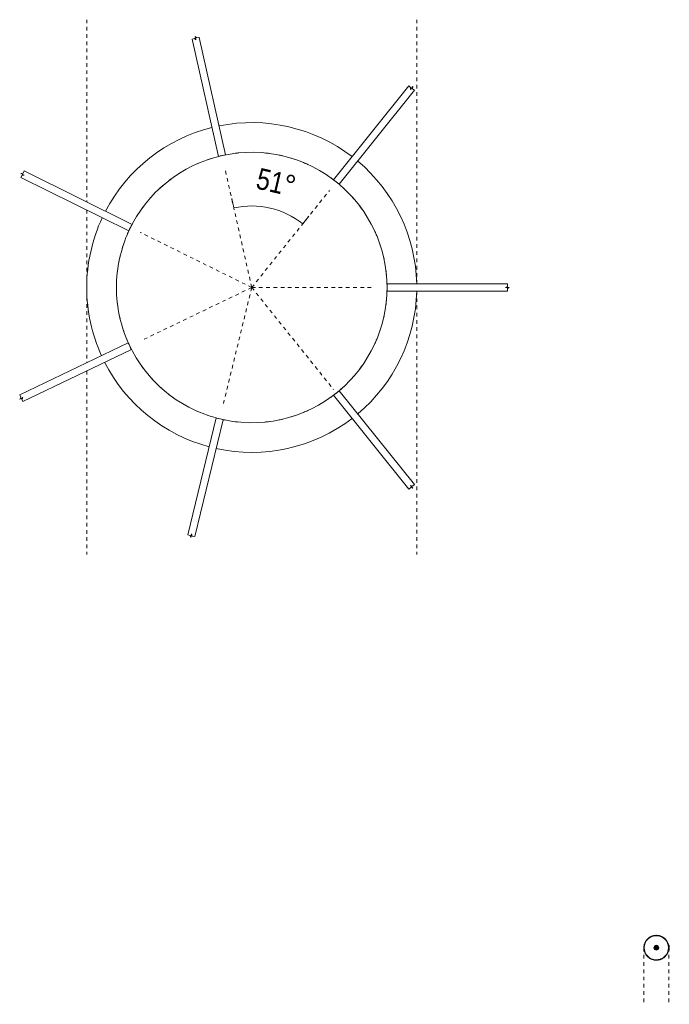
# Model space of a CAD drawing. Header units: millimetres. Extents: x 5395 to 9794, y 397 to 7363.
# Tile 12 of 12: x 9256 to 9794, y 6547 to 7363. Entities that reach past the tile are written whole.
import ezdxf

# ---------------------------------------------------------------- set-up
doc = ezdxf.new("R2010")
doc.units = ezdxf.units.MM
doc.linetypes.add('Dash', pattern=[6, 3, -3])
for name, color, linetype, lineweight in [('Cotas', 7, 'Continuous', 9), ('Cotas-8', 7, 'Continuous', 9), ('Elementos de detalle', 7, 'Continuous', 9), ('Lighthing Fixture Detail Wide Black', 7, 'Continuous', 20), ('Luminarias', 7, 'Continuous', 20)]:
    doc.layers.add(name, color=color, linetype=linetype, lineweight=lineweight)
doc.layers.add('Lighthing Fixture Dim Grey Dash', color=7, linetype='Dash', lineweight=9, true_color=0xd2d2d2)
doc.styles.add('Arial Narrow_3', font='ARIALN.TTF', dxfattribs={"height": 17.6})
doc.dimstyles.new('Angular_-_3mm_Arial_1', dxfattribs={"dimscale": 304.8, "dimtxt": 18.012385, "dimasz": 0, "dimexe": 0.026247, "dimexo": 0.052493, "dimgap": 0.026247, "dimtad": 1, "dimdec": 0, "dimzin": 0, "dimdsep": 46, "dimtxsty": 'Arial Narrow_3', "dimblk1": 'NONE', "dimblk2": 'NONE', "dimsah": 1, "dimcen": 0.09, "dimadec": 0, "dimazin": 0, "dimtfac": 1, "dimtdec": 4, "dimtix": 1, "dimtmove": 0, "dimatfit": 3, "dimfxl": 1, "dimtvp": 1, "dimtolj": 1, "dimtzin": 0, "dimarcsym": 2})

# ---------------------------------------------------------------- blocks, each defined once
blk = doc.blocks.new('64255-124-7L - 64314 MAMBO_CONGA_SAMBA Black structure pendant lamp with tensioner-545310-Planta_PDF Floron')
at = {"layer": 'Luminarias'}
for p, q in [((-163.46, 134.73), (-163.55, 134.81)), ((3, 122.76), (3, 122.8)), ((3, 115.68), (3, 115.7)), ((-3, 112.05), (-3, 111.95)), ((3, 111.95), (3, 112.05)), ((-94.66, 79.64), (-94.75, 79.71)), ((-87.7, 74.06), (-87.72, 74.08)), ((-89.34, 67.7), (-89.25, 67.62)), ((-86.56, 73.15), (-86.56, 73.16)), ((86.14, 72.87), (86.11, 72.85)), ((86.57, 73.22), (86.42, 73.1)), ((-109.97, -21.69), (-110, -21.55)), ((109.57, -23.6), (109.47, -23.58)), ((110.3, -23.78), (110.25, -23.77)), ((119.72, -26.08), (119.65, -26.06)), ((-207.29, -43.62), (-207.39, -43.64)), ((-52.3, -99.01), (-52.35, -99.11)), ((-48.09, -104.03), (-48.08, -104.01)), ((-47.3, -102.44), (-47.28, -102.4)), ((51.28, -99.67), (51.24, -99.57)), ((51.61, -100.34), (51.59, -100.3)), ((51.68, -100.49), (51.67, -100.47)), ((52.76, -102.74), (52.76, -102.73)), ((53.38, -104.01), (53.35, -103.96)), ((-51.6, -111.13), (-51.59, -111.1)), ((-96.56, -188.52), (-96.61, -188.62))]:
    blk.add_line(p, q, dxfattribs=at)
for radius, start, end in [(136.69, 91.26209, 140.05664), (136.69, 39.96484, 88.74063), (112.09, 106.76361, 108.91441), (112.09, 101.12795, 103.20988), (112.09, 95.48478, 97.54425), (112.09, 82.45575, 84.51522), (112.09, 76.79012, 78.87205), (112.09, 71.08559, 73.23639), (112.09, 112.45575, 114.51522), (112.09, 65.48478, 67.54425), (112.09, 125.48478, 127.54425), (112.09, 52.45575, 54.51522), (136.69, 142.57534, 191.43546), (112.09, 131.11106, 133.23639), (112.09, 46.76361, 48.91441), (136.69, 347.56801, 37.44787), (112.09, 136.76361, 138.91441), (112.09, 41.08559, 43.23639), (112.09, 142.83974, 144.51522), (112.09, 35.48478, 37.17394), (112.09, 155.48478, 157.54425), (112.09, 22.45575, 24.51522), (112.09, 161.08559, 163.23639), (112.09, 16.76361, 18.91441), (112.09, 166.76361, 168.91441), (112.09, 11.08559, 13.23639), (112.09, 172.45575, 174.51522), (112.09, 5.48478, 7.54425), (112.09, 185.48478, 187.54425), (112.09, 352.45575, 354.51522), (112.09, 347.83536, 348.91441), (112.09, 196.76361, 198.91441), (112.09, 341.08559, 343.23639), (136.69, 193.95579, 242.4296), (136.69, 296.95147, 345.04829), (112.09, 202.45575, 204.51522), (112.09, 335.48478, 337.54425), (112.09, 215.48478, 217.54425), (112.09, 322.45575, 324.51522), (112.09, 221.08559, 223.23639), (112.09, 316.76361, 318.91441), (112.09, 226.76361, 228.88894), (112.09, 232.45575, 234.51522), (112.09, 305.48478, 307.54425), (112.09, 311.08559, 313.23639), (112.09, 245.48478, 247.54425), (112.09, 251.08559, 253.23639), (112.09, 286.76361, 288.91441), (112.09, 292.45575, 294.16103), (112.09, 256.79012, 258.87205), (112.09, 262.45575, 264.51522), (112.09, 275.48478, 277.54425), (112.09, 281.12795, 283.20988), (136.69, 244.94815, 270), (136.69, 270, 294.43411)]:
    blk.add_arc((0, 0), radius, start, end, dxfattribs=at)
blk = doc.blocks.new('canopy_soporte - canopy-557651-Planta_PDF Fixing Holes Copy 1')
at = {"layer": 'Luminarias', "color": 253, "true_color": 0xaaaaaa}
for p, q in [((10.74, 2), (9.78, 2)), ((10.74, 2), (10.74, 0)), ((10.74, 0), (10.74, -2)), ((9.78, -2), (10.74, -2))]:
    blk.add_line(p, q, dxfattribs=at)
at = {"layer": 'Luminarias', "color": 253, "true_color": 0xaaaaaa, "flags": 128}
for points in [[(0, 10.29), (-0.41, 10.28), (-0.82, 10.26), (-1.23, 10.22), (-1.64, 10.16), (-2.04, 10.09), (-2.45, 10), (-2.84, 9.89), (-3.24, 9.77), (-3.63, 9.63), (-4.01, 9.48), (-4.38, 9.31), (-4.75, 9.13), (-5.11, 8.93), (-5.47, 8.72), (-5.81, 8.5), (-6.15, 8.26), (-6.47, 8), (-6.79, 7.74), (-7.09, 7.46), (-7.38, 7.17), (-7.66, 6.87), (-7.93, 6.56), (-8.19, 6.24), (-8.43, 5.9), (-8.66, 5.56), (-8.88, 5.21), (-9.08, 4.85), (-9.26, 4.48), (-9.44, 4.11), (-9.59, 3.73), (-9.73, 3.34), (-9.86, 2.95), (-9.97, 2.55), (-10.07, 2.15), (-10.14, 1.75), (-10.2, 1.34), (-10.25, 0.93), (-10.28, 0.52), (-10.29, 0.11), (-10.29, -0.3), (-10.27, -0.71), (-10.23, -1.12), (-10.18, -1.53), (-10.11, -1.94), (-10.02, -2.34), (-9.92, -2.74), (-9.8, -3.13), (-9.67, -3.52), (-9.52, -3.91), (-9.36, -4.28), (-9.18, -4.65), (-8.99, -5.02), (-8.78, -5.37), (-8.56, -5.72), (-8.32, -6.06), (-8.07, -6.39), (-7.81, -6.7), (-7.54, -7.01), (-7.25, -7.31), (-6.95, -7.59), (-6.64, -7.86), (-6.32, -8.12), (-5.99, -8.37), (-5.65, -8.6), (-5.31, -8.82), (-4.95, -9.02), (-4.58, -9.22), (-4.21, -9.39), (-3.83, -9.55), (-3.45, -9.7), (-3.06, -9.83), (-2.66, -9.94), (-2.26, -10.04), (-1.86, -10.12), (-1.45, -10.19), (-1.04, -10.24), (-0.63, -10.27), (-0.22, -10.29), (0, -10.29)], [(10.1, 2), (10.02, 2.34), (9.92, 2.74), (9.8, 3.13), (9.67, 3.52), (9.52, 3.91), (9.36, 4.28), (9.18, 4.65), (8.99, 5.02), (8.78, 5.37), (8.56, 5.72), (8.32, 6.06), (8.07, 6.39), (7.81, 6.7), (7.54, 7.01), (7.25, 7.31), (6.95, 7.59), (6.64, 7.86), (6.32, 8.12), (5.99, 8.37), (5.65, 8.6), (5.31, 8.82), (4.95, 9.02), (4.58, 9.22), (4.21, 9.39), (3.83, 9.55), (3.45, 9.7), (3.06, 9.83), (2.66, 9.94), (2.26, 10.04), (1.86, 10.12), (1.45, 10.19), (1.04, 10.24), (0.63, 10.27), (0.22, 10.29), (0, 10.29)], [(0, -10.29), (0.41, -10.28), (0.82, -10.26), (1.23, -10.22), (1.64, -10.16), (2.04, -10.09), (2.45, -10), (2.84, -9.89), (3.24, -9.77), (3.63, -9.63), (4.01, -9.48), (4.38, -9.31), (4.75, -9.13), (5.11, -8.93), (5.47, -8.72), (5.81, -8.5), (6.15, -8.26), (6.47, -8), (6.79, -7.74), (7.09, -7.46), (7.38, -7.17), (7.66, -6.87), (7.93, -6.56), (8.19, -6.24), (8.43, -5.9), (8.66, -5.56), (8.88, -5.21), (9.08, -4.85), (9.26, -4.48), (9.44, -4.11), (9.59, -3.73), (9.73, -3.34), (9.86, -2.95), (9.97, -2.55), (10.07, -2.15), (10.09, -2)]]:
    blk.add_lwpolyline(points, dxfattribs=at)
at = {"layer": 'Luminarias', "color": 253, "true_color": 0xaaaaaa}
for start, end in [(90, 270), (270, 90)]:
    blk.add_arc((0, 0), 10, start, end, dxfattribs=at)
for points, knots in [([(0, 10), (-0.34, 10), (-0.99, 9.97), (-2.23, 9.78), (-3.19, 9.49), (-3.76, 9.27), (-3.98, 9.18), (-4.11, 9.12), (-4.19, 9.09), (-4.22, 9.07)], [0, 0, 0, 0, 0.1428571, 0.2857143, 0.5714286, 0.6785714, 0.7321429, 0.7857143, 0.8392857, 0.8392857, 0.8392857, 0.8392857]), ([(4.25, 9.06), (4.17, 9.09), (3.84, 9.24), (2.92, 9.6), (1.48, 9.93), (0.5, 10), (0, 10)], [0.1428571, 0.1428571, 0.1428571, 0.1428571, 0.2857143, 0.5714286, 0.7857143, 1, 1, 1, 1]), ([(9.9, 1.43), (9.89, 1.48), (9.87, 1.63), (9.85, 1.75), (9.84, 1.81)], [0.753091, 0.753091, 0.753091, 0.753091, 0.7916667, 0.8611111, 0.8611111, 0.8611111, 0.8611111]), ([(-4.25, -9.06), (-4.17, -9.09), (-3.84, -9.24), (-2.92, -9.6), (-1.48, -9.93), (-0.5, -10), (0, -10)], [0.1428571, 0.1428571, 0.1428571, 0.1428571, 0.2857143, 0.5714286, 0.7857143, 1, 1, 1, 1]), ([(0, -10), (0.34, -10), (0.99, -9.97), (2.23, -9.78), (3.19, -9.49), (3.76, -9.27), (3.98, -9.18), (4.11, -9.12), (4.19, -9.09), (4.22, -9.07)], [0, 0, 0, 0, 0.1428571, 0.2857143, 0.5714286, 0.6785714, 0.7321429, 0.7857143, 0.8392857, 0.8392857, 0.8392857, 0.8392857])]:
    blk.add_open_spline(points, degree=3, knots=knots, dxfattribs=at)
for points in [[(9.83, 1.88), (9.81, 1.96), (9.8, 2), (9.8, 2)], [(9.97, 0.78), (9.97, 0.83), (9.97, 0.88), (9.96, 0.93)], [(10, 0.09), (10, 0.16), (10, 0.23), (10, 0.31)], [(9.8, -2), (9.8, -2), (9.81, -1.98), (9.82, -1.92), (9.83, -1.88)], [(9.83, -1.88), (9.83, -1.84), (9.85, -1.74), (9.87, -1.61), (9.89, -1.53)], [(9.95, -1), (9.96, -0.9), (9.97, -0.79), (9.98, -0.68)], [(10, -0.35), (10, -0.26), (10, -0.17), (10, -0.07)]]:
    blk.add_open_spline(points, degree=3, dxfattribs=at)
blk = doc.blocks.new('DIMBLOCK12-Planta_PDF Floron')
at = {"layer": 'Cotas-8', "color": 251, "true_color": 0x5b5b5b}
for p, q in [((9433.03, 7207.38), (9431.27, 7215.18)), ((9433.03, 7207.38), (9433.03, 7207.38)), ((9490.14, 7194.2), (9495.14, 7200.44)), ((9490.14, 7194.2), (9490.14, 7194.2)), ((9490.14, 7194.2), (9490.14, 7194.2))]:
    blk.add_line(p, q, dxfattribs=at)
blk.add_arc((9447.89, 7141.43), 67.6, 51.31426, 102.69478, dxfattribs=at)
blk.add_arc((9447.89, 7141.43), 67.6, 51.31426, 102.69478, dxfattribs=at)
at = {"layer": 'Cotas-8', "color": 0, "insert": (9454.4, 7240.86), "char_height": 17.6, "width": 38.4264, "attachment_point": 1, "rotation": 347.00452, "line_spacing_factor": 0.974696, "style": 'Arial Narrow_3'}
blk.add_mtext('51°', dxfattribs=at)
blk = doc.blocks.new('_None')

msp = doc.modelspace()

# ---------------------------------------------------------------- hatches: boundary and pattern name
at = {"layer": 'Elementos de detalle', "true_color": 0xe2e2e2}
msp.add_hatch(color=254, dxfattribs=at).paths.add_polyline_path([(9783.06, 6592.11), (9783.58, 6592.17), (9784.06, 6592.37), (9784.48, 6592.69), (9784.79, 6593.11), (9784.99, 6593.59), (9785.06, 6594.11), (9784.99, 6594.63), (9784.79, 6595.11), (9784.48, 6595.53), (9784.06, 6595.84), (9783.58, 6596.04), (9783.06, 6596.11), (9782.54, 6596.04), (9781.99, 6595.79), (9781.64, 6595.53), (9781.33, 6595.11), (9781.13, 6594.63), (9781.07, 6594.04), (9781.13, 6593.59), (9781.33, 6593.11), (9781.64, 6592.69), (9782.06, 6592.37), (9782.54, 6592.17)])

# ---------------------------------------------------------------- linework, layer by layer
at = {"layer": 'Lighthing Fixture Detail Wide Black'}
for p, q in [((9400.42, 7347.85), (9398.41, 7347.4)), ((9398.41, 7347.4), (9420.33, 7250.08)), ((9401.67, 7346.6), (9400.42, 7347.85)), ((9402.27, 7348.27), (9401.01, 7349.52)), ((9401.01, 7349.52), (9401.67, 7346.6)), ((9404.27, 7348.72), (9402.27, 7348.27)), ((9426.18, 7251.4), (9404.27, 7348.72)), ((9577.93, 7308.64), (9515.57, 7230.78)), ((9579.53, 7307.36), (9577.93, 7308.64)), ((9581.21, 7307.94), (9579.34, 7305.59)), ((9579.34, 7305.59), (9579.53, 7307.36)), ((9581.02, 7306.17), (9581.21, 7307.94)), ((9582.62, 7304.89), (9581.02, 7306.17)), ((9520.26, 7227.03), (9582.62, 7304.89)), ((9258.45, 7236.18), (9256.69, 7235.99)), ((9256.69, 7235.99), (9259.38, 7234.66)), ((9257.61, 7234.48), (9256.7, 7232.64)), ((9256.7, 7232.64), (9346.12, 7188.41)), ((9259.38, 7234.66), (9257.61, 7234.48)), ((9259.36, 7238.02), (9258.45, 7236.18)), ((9348.78, 7193.79), (9259.36, 7238.02)), ((9659.69, 7144.43), (9559.93, 7144.44)), ((9658.19, 7141.43), (9659.69, 7142.38)), ((9659.69, 7142.38), (9659.69, 7144.43)), ((9559.93, 7138.44), (9659.69, 7138.43)), ((9661.19, 7141.43), (9658.19, 7141.43)), ((9659.69, 7140.48), (9661.19, 7141.43)), ((9659.69, 7138.43), (9659.69, 7140.48)), ((9345.62, 7095.56), (9255.72, 7052.32)), ((9258.32, 7046.91), (9348.22, 7090.15)), ((9255.72, 7052.32), (9256.61, 7050.47)), ((9515.61, 7052.12), (9577.98, 6974.27)), ((9582.67, 6978.02), (9520.3, 7055.87)), ((9256.61, 7050.47), (9255.67, 7048.96)), ((9255.67, 7048.96), (9258.37, 7050.26)), ((9258.37, 7050.26), (9257.43, 7048.76)), ((9257.43, 7048.76), (9258.32, 7046.91)), ((9418.45, 7033.28), (9394.83, 6936.36)), ((9400.66, 6934.94), (9424.28, 7031.86)), ((9577.98, 6974.27), (9579.59, 6975.55)), ((9581.26, 6974.97), (9579.39, 6977.31)), ((9579.39, 6977.31), (9581.07, 6976.74)), ((9579.59, 6975.55), (9581.26, 6974.97)), ((9581.07, 6976.74), (9582.67, 6978.02)), ((9394.83, 6936.36), (9396.82, 6935.88)), ((9396.82, 6935.88), (9397.39, 6934.19)), ((9397.39, 6934.19), (9398.1, 6937.11)), ((9398.1, 6937.11), (9398.66, 6935.43)), ((9398.66, 6935.43), (9400.66, 6934.94))]:
    msp.add_line(p, q, dxfattribs=at)
for centre, radius, start, end in [((9447.89, 7141.43), 112.09, 50, 155), ((9447.89, 7141.43), 112.09, 101.16547, 104.23287), ((9447.89, 7141.43), 112.09, 49.78495, 52.85235), ((9447.89, 7141.43), 112.09, 0.00434, 49.7854), ((9447.89, 7141.43), 112.09, 152.15581, 155.22321), ((9447.89, 7141.43), 112.09, 155.22834, 180), ((9447.89, 7141.43), 112.09, 358.47069, 1.53809), ((9447.89, 7141.43), 112.09, 180, 204.99727), ((9447.89, 7141.43), 112.09, 310.24215, 359.95551), ((9447.89, 7141.43), 112.09, 204.16098, 207.22837), ((9447.89, 7141.43), 112.09, 205.00264, 254.77217), ((9447.89, 7141.43), 112.09, 255, 310), ((9447.89, 7141.43), 112.09, 307.17421, 310.24161), ((9447.89, 7141.43), 112.09, 254.77565, 257.84304), ((9783.06, 6594.11), 2, 90, 270), ((9783.06, 6594.11), 2, 270, 90)]:
    msp.add_arc(centre, radius, start, end, dxfattribs=at)
at = {"layer": 'Lighthing Fixture Detail Wide Black', "color": 253, "true_color": 0xaaaaaa}
for start, end in [(90, 270), (270, 90)]:
    msp.add_arc((9783.06, 6594.11), 2, start, end, dxfattribs=at)
at = {"layer": 'Lighthing Fixture Dim Grey Dash'}
for p, q in [((9311.19, 7363.43), (9311.19, 7212.38)), ((9584.58, 7363.43), (9584.58, 7144.44)), ((9447.89, 7141.43), (9425.69, 7239.96)), ((9447.89, 7141.43), (9512.27, 7221.83)), ((9311.19, 7205.68), (9311.19, 7079)), ((9447.89, 7141.43), (9355.56, 7187.09)), ((9447.89, 7141.43), (9357.78, 7098.08)), ((9447.89, 7141.43), (9423.98, 7043.3)), ((9447.89, 7141.43), (9515.57, 7056.97)), ((9447.89, 7141.43), (9548.89, 7141.43)), ((9584.58, 7138.44), (9584.58, 6920.13)), ((9311.19, 7072.34), (9311.19, 6920.13)), ((9772.77, 6594.11), (9772.77, 6547.22)), ((9793.35, 6594.11), (9793.35, 6547.22))]:
    msp.add_line(p, q, dxfattribs=at)

# ---------------------------------------------------------------- block references
at = {"layer": 'Luminarias', "rotation": 269.9999999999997}
msp.add_blockref('64255-124-7L - 64314 MAMBO_CONGA_SAMBA Black structure pendant lamp with tensioner-545310-Planta_PDF Floron', (9447.89, 7141.43), dxfattribs=at)
at = {"layer": 'Luminarias', "color": 253, "true_color": 0xaaaaaa}
msp.add_blockref('canopy_soporte - canopy-557651-Planta_PDF Fixing Holes Copy 1', (9783.06, 6594.11), dxfattribs=at)

# ---------------------------------------------------------------- dimensions: what is measured, and where the dimension line sits
at = {"layer": 'Cotas', "color": 251, "true_color": 0x5b5b5b}
dim = msp.add_angular_dim_3p(base=(9472.73, 7204.3), center=(9447.89, 7141.43), p1=(9500.14, 7206.69), p2=(9429.52, 7222.99), dimstyle='Angular_-_3mm_Arial_1', override={"dimpost": '<>', "dimfxl": 72.47977}, dxfattribs=at)
dim.commit()
dim.dimension.update_dxf_attribs({"geometry": 'DIMBLOCK12-Planta_PDF Floron', "text_midpoint": (9466.91, 7223.85)})

doc.saveas('drawing.dxf')
